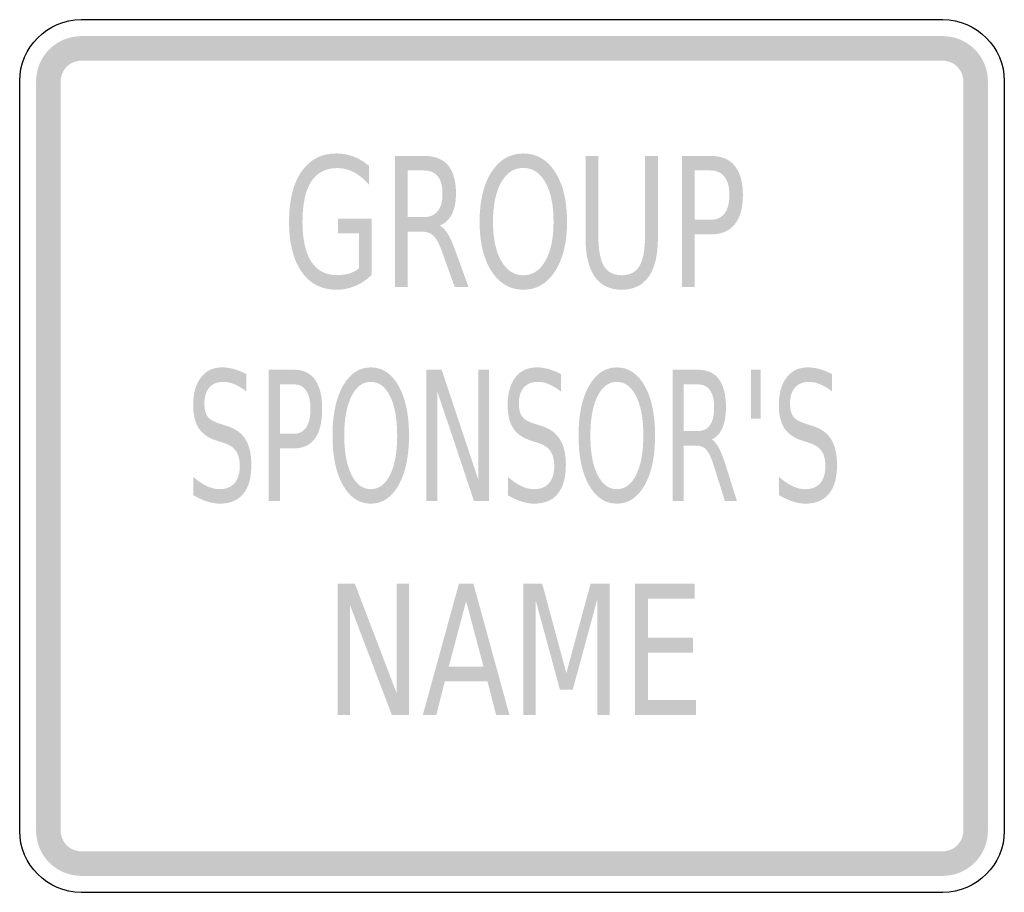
# Model space of a CAD drawing. Header units: inches. Extents: x -0.5 to 0.5, y -0.44 to 0.44.
import ezdxf

# ---------------------------------------------------------------- set-up
doc = ezdxf.new("R2010")
doc.units = ezdxf.units.IN
doc.header["$MEASUREMENT"] = 0

msp = doc.modelspace()

# ---------------------------------------------------------------- hatches: boundary and pattern name
for points in [[(-0.4375, 0.4265), (-0.4417, 0.4263), (-0.4459, 0.4257), (-0.45, 0.4247), (-0.454, 0.4234), (-0.4579, 0.4217), (-0.4616, 0.4196), (-0.4651, 0.4172), (-0.4684, 0.4145), (-0.4714, 0.4115), (-0.4741, 0.4083), (-0.4765, 0.4048), (-0.4785, 0.4011), (-0.4802, 0.3972), (-0.4816, 0.3932), (-0.4825, 0.3891), (-0.4831, 0.3849), (-0.4833, 0.3807), (-0.4583, 0.3807), (-0.4582, 0.3826), (-0.458, 0.3845), (-0.4575, 0.3864), (-0.4569, 0.3882), (-0.4561, 0.3899), (-0.4552, 0.3916), (-0.4541, 0.3932), (-0.4529, 0.3947), (-0.4515, 0.3961), (-0.45, 0.3973), (-0.4485, 0.3984), (-0.4468, 0.3993), (-0.445, 0.4001), (-0.4432, 0.4007), (-0.4413, 0.4011), (-0.4394, 0.4014), (-0.4375, 0.4015), (-0.4375, 0.4265)], [(-0.4375, 0.4015), (0.4375, 0.4015), (0.4375, 0.4265), (-0.4375, 0.4265), (-0.4375, 0.4015)], [(0.4833, 0.3807), (0.4831, 0.3849), (0.4826, 0.3891), (0.4816, 0.3932), (0.4802, 0.3972), (0.4785, 0.4011), (0.4765, 0.4048), (0.4741, 0.4083), (0.4714, 0.4115), (0.4684, 0.4145), (0.4651, 0.4172), (0.4616, 0.4196), (0.4579, 0.4217), (0.4541, 0.4234), (0.4501, 0.4247), (0.4459, 0.4257), (0.4417, 0.4263), (0.4375, 0.4265), (0.4375, 0.4015), (0.4394, 0.4014), (0.4413, 0.4011), (0.4432, 0.4007), (0.445, 0.4001), (0.4468, 0.3993), (0.4485, 0.3984), (0.4501, 0.3973), (0.4515, 0.3961), (0.4529, 0.3947), (0.4541, 0.3932), (0.4552, 0.3916), (0.4562, 0.3899), (0.4569, 0.3882), (0.4575, 0.3864), (0.458, 0.3845), (0.4583, 0.3826), (0.4583, 0.3807), (0.4833, 0.3807)], [(-0.4583, -0.3807), (-0.4583, 0.3807), (-0.4833, 0.3807), (-0.4833, -0.3807), (-0.4583, -0.3807)], [(0.4583, 0.3807), (0.4583, -0.3807), (0.4833, -0.3807), (0.4833, 0.3807), (0.4583, 0.3807)], [(-0.0869, 0.0876), (-0.0715, 0.0876), (-0.0343, -0.024), (-0.0343, 0.0876), (-0.0233, 0.0876), (-0.0233, -0.0458), (-0.0386, -0.0458), (-0.0759, 0.0658), (-0.0759, -0.0458), (-0.0869, -0.0458), (-0.0869, 0.0876)], [(0.2524, 0.0876), (0.2524, 0.038), (0.2428, 0.038), (0.2428, 0.0876), (0.2524, 0.0876)], [(-0.1771, -0.1297), (-0.1596, -0.1297), (-0.117, -0.2413), (-0.117, -0.1297), (-0.1045, -0.1297), (-0.1045, -0.2631), (-0.122, -0.2631), (-0.1645, -0.1515), (-0.1645, -0.2631), (-0.1771, -0.2631), (-0.1771, -0.1297)], [(0.0114, -0.1297), (0.0307, -0.1297), (0.0552, -0.2205), (0.0798, -0.1297), (0.0992, -0.1297), (0.0992, -0.2631), (0.0865, -0.2631), (0.0865, -0.146), (0.0617, -0.2374), (0.0487, -0.2374), (0.0239, -0.146), (0.0239, -0.2631), (0.0114, -0.2631), (0.0114, -0.1297)], [(0.125, -0.1297), (0.1856, -0.1297), (0.1856, -0.1449), (0.138, -0.1449), (0.138, -0.1844), (0.1837, -0.1844), (0.1837, -0.1996), (0.138, -0.1996), (0.138, -0.2479), (0.1868, -0.2479), (0.1868, -0.2631), (0.125, -0.2631), (0.125, -0.1297)], [(-0.4833, -0.3807), (-0.4831, -0.3849), (-0.4825, -0.3891), (-0.4816, -0.3932), (-0.4802, -0.3972), (-0.4785, -0.4011), (-0.4765, -0.4048), (-0.4741, -0.4083), (-0.4714, -0.4115), (-0.4684, -0.4145), (-0.4651, -0.4172), (-0.4616, -0.4196), (-0.4579, -0.4217), (-0.454, -0.4234), (-0.45, -0.4247), (-0.4459, -0.4257), (-0.4417, -0.4263), (-0.4375, -0.4265), (-0.4375, -0.4015), (-0.4394, -0.4014), (-0.4413, -0.4011), (-0.4432, -0.4007), (-0.445, -0.4001), (-0.4468, -0.3993), (-0.4485, -0.3984), (-0.45, -0.3973), (-0.4515, -0.3961), (-0.4529, -0.3947), (-0.4541, -0.3932), (-0.4552, -0.3916), (-0.4561, -0.3899), (-0.4569, -0.3882), (-0.4575, -0.3864), (-0.458, -0.3845), (-0.4582, -0.3826), (-0.4583, -0.3807), (-0.4833, -0.3807)], [(0.4375, -0.4265), (0.4417, -0.4263), (0.4459, -0.4257), (0.4501, -0.4247), (0.4541, -0.4234), (0.4579, -0.4217), (0.4616, -0.4196), (0.4651, -0.4172), (0.4684, -0.4145), (0.4714, -0.4115), (0.4741, -0.4083), (0.4765, -0.4048), (0.4785, -0.4011), (0.4802, -0.3972), (0.4816, -0.3932), (0.4826, -0.3891), (0.4831, -0.3849), (0.4833, -0.3807), (0.4583, -0.3807), (0.4583, -0.3826), (0.458, -0.3845), (0.4575, -0.3864), (0.4569, -0.3882), (0.4562, -0.3899), (0.4552, -0.3916), (0.4541, -0.3932), (0.4529, -0.3947), (0.4515, -0.3961), (0.4501, -0.3973), (0.4485, -0.3984), (0.4468, -0.3993), (0.445, -0.4001), (0.4432, -0.4007), (0.4413, -0.4011), (0.4394, -0.4014), (0.4375, -0.4015), (0.4375, -0.4265)], [(0.4375, -0.4015), (-0.4375, -0.4015), (-0.4375, -0.4265), (0.4375, -0.4265), (0.4375, -0.4015)]]:
    msp.add_hatch(color=7).paths.add_polyline_path(points)
h = msp.add_hatch(color=7)
edge = h.paths.add_edge_path()
edge.add_line((-0.1555, 0.1905), (-0.1555, 0.2263))
edge.add_line((-0.1555, 0.2263), (-0.1767, 0.2263))
edge.add_line((-0.1767, 0.2263), (-0.1767, 0.2412))
edge.add_line((-0.1767, 0.2412), (-0.1426, 0.2412))
edge.add_line((-0.1426, 0.2412), (-0.1426, 0.1839))
edge.add_spline(control_points=[(-0.1426, 0.1839), (-0.1476, 0.179), (-0.1531, 0.1752), (-0.1592, 0.1727), (-0.1652, 0.1702), (-0.1717, 0.1689), (-0.1785, 0.1689), (-0.1935, 0.1689), (-0.2053, 0.175), (-0.2137, 0.1872), (-0.2222, 0.1994), (-0.2264, 0.2163), (-0.2264, 0.238), (-0.2264, 0.2598), (-0.2222, 0.2768), (-0.2137, 0.289), (-0.2053, 0.3012), (-0.1935, 0.3073), (-0.1785, 0.3073), (-0.1723, 0.3073), (-0.1664, 0.3062), (-0.1607, 0.304), (-0.1551, 0.3019), (-0.1499, 0.2987), (-0.1451, 0.2946)], knot_values=[0, 0, 0, 0, 1, 1, 1, 2, 2, 2, 3, 3, 3, 4, 4, 4, 5, 5, 5, 6, 6, 6, 7, 7, 7, 8, 8, 8, 8], degree=3, periodic=0)
edge.add_line((-0.1451, 0.2946), (-0.1451, 0.2754))
edge.add_spline(control_points=[(-0.1451, 0.2754), (-0.1499, 0.281), (-0.155, 0.2853), (-0.1604, 0.2881), (-0.1658, 0.291), (-0.1715, 0.2924), (-0.1775, 0.2924), (-0.1892, 0.2924), (-0.198, 0.2879), (-0.2039, 0.2788), (-0.2098, 0.2697), (-0.2128, 0.2561), (-0.2128, 0.238), (-0.2128, 0.2201), (-0.2098, 0.2065), (-0.2039, 0.1974), (-0.198, 0.1883), (-0.1892, 0.1837), (-0.1775, 0.1837), (-0.1729, 0.1837), (-0.1687, 0.1843), (-0.1651, 0.1854), (-0.1616, 0.1865), (-0.1583, 0.1882), (-0.1555, 0.1905)], knot_values=[0, 0, 0, 0, 1, 1, 1, 2, 2, 2, 3, 3, 3, 4, 4, 4, 5, 5, 5, 6, 6, 6, 7, 7, 7, 8, 8, 8, 8], degree=3, periodic=0)
h = msp.add_hatch(color=7)
edge = h.paths.add_edge_path()
edge.add_spline(control_points=[(-0.0734, 0.234), (-0.0706, 0.2327), (-0.0679, 0.2299), (-0.0652, 0.2256), (-0.0626, 0.2213), (-0.06, 0.2154), (-0.0573, 0.2079)], knot_values=[0, 0, 0, 0, 1, 1, 1, 2, 2, 2, 2], degree=3, periodic=0)
edge.add_line((-0.0573, 0.2079), (-0.0441, 0.1715))
edge.add_line((-0.0441, 0.1715), (-0.0581, 0.1715))
edge.add_line((-0.0581, 0.1715), (-0.0704, 0.2057))
edge.add_spline(control_points=[(-0.0704, 0.2057), (-0.0735, 0.2146), (-0.0766, 0.2206), (-0.0796, 0.2235), (-0.0825, 0.2264), (-0.0866, 0.2279), (-0.0917, 0.2279)], knot_values=[0, 0, 0, 0, 1, 1, 1, 2, 2, 2, 2], degree=3, periodic=0)
edge.add_line((-0.0917, 0.2279), (-0.1059, 0.2279))
edge.add_line((-0.1059, 0.2279), (-0.1059, 0.1715))
edge.add_line((-0.1059, 0.1715), (-0.1189, 0.1715))
edge.add_line((-0.1189, 0.1715), (-0.1189, 0.3048))
edge.add_line((-0.1189, 0.3048), (-0.0896, 0.3048))
edge.add_spline(control_points=[(-0.0896, 0.3048), (-0.0786, 0.3048), (-0.0704, 0.3017), (-0.065, 0.2953), (-0.0596, 0.2889), (-0.0569, 0.2793), (-0.0569, 0.2664), (-0.0569, 0.258), (-0.0583, 0.2511), (-0.0611, 0.2455), (-0.0639, 0.24), (-0.068, 0.2362), (-0.0734, 0.234)], knot_values=[0, 0, 0, 0, 1, 1, 1, 2, 2, 2, 3, 3, 3, 4, 4, 4, 4], degree=3, periodic=0)
edge = h.paths.add_edge_path(flags=0)
edge.add_line((-0.1059, 0.29), (-0.1059, 0.2427))
edge.add_line((-0.1059, 0.2427), (-0.0896, 0.2427))
edge.add_spline(control_points=[(-0.0896, 0.2427), (-0.0833, 0.2427), (-0.0786, 0.2447), (-0.0754, 0.2487), (-0.0722, 0.2527), (-0.0706, 0.2586), (-0.0706, 0.2664), (-0.0706, 0.2742), (-0.0722, 0.2801), (-0.0754, 0.2841), (-0.0786, 0.288), (-0.0833, 0.29), (-0.0896, 0.29)], knot_values=[0, 0, 0, 0, 1, 1, 1, 2, 2, 2, 3, 3, 3, 4, 4, 4, 4], degree=3, periodic=0)
edge.add_line((-0.0896, 0.29), (-0.1059, 0.29))
h = msp.add_hatch(color=7)
edge = h.paths.add_edge_path()
edge.add_spline(control_points=[(0.0115, 0.3073), (0.025, 0.3073), (0.0357, 0.301), (0.0438, 0.2885), (0.0518, 0.2759), (0.0559, 0.2591), (0.0559, 0.238), (0.0559, 0.217), (0.0518, 0.2003), (0.0438, 0.1877), (0.0357, 0.1752), (0.025, 0.1689), (0.0115, 0.1689), (-0.002, 0.1689), (-0.0128, 0.1752), (-0.0208, 0.1877), (-0.0289, 0.2002), (-0.0329, 0.217), (-0.0329, 0.238), (-0.0329, 0.2591), (-0.0289, 0.2759), (-0.0208, 0.2885), (-0.0128, 0.301), (-0.002, 0.3073), (0.0115, 0.3073)], knot_values=[0, 0, 0, 0, 1, 1, 1, 2, 2, 2, 3, 3, 3, 4, 4, 4, 5, 5, 5, 6, 6, 6, 7, 7, 7, 8, 8, 8, 8], degree=3, periodic=0)
edge = h.paths.add_edge_path(flags=0)
edge.add_spline(control_points=[(0.0115, 0.2926), (0.0021, 0.2926), (-0.0054, 0.2877), (-0.011, 0.278), (-0.0165, 0.2682), (-0.0193, 0.2549), (-0.0193, 0.238), (-0.0193, 0.2213), (-0.0165, 0.208), (-0.011, 0.1982), (-0.0054, 0.1884), (0.0021, 0.1836), (0.0115, 0.1836), (0.0209, 0.1836), (0.0284, 0.1884), (0.0339, 0.1982), (0.0395, 0.208), (0.0422, 0.2213), (0.0422, 0.238), (0.0422, 0.2549), (0.0395, 0.2682), (0.0339, 0.278), (0.0284, 0.2877), (0.0209, 0.2926), (0.0115, 0.2926)], knot_values=[0, 0, 0, 0, 1, 1, 1, 2, 2, 2, 3, 3, 3, 4, 4, 4, 5, 5, 5, 6, 6, 6, 7, 7, 7, 8, 8, 8, 8], degree=3, periodic=0)
h = msp.add_hatch(color=7)
edge = h.paths.add_edge_path()
edge.add_line((0.0747, 0.3048), (0.0877, 0.3048))
edge.add_line((0.0877, 0.3048), (0.0877, 0.2238))
edge.add_spline(control_points=[(0.0877, 0.2238), (0.0877, 0.2096), (0.0896, 0.1993), (0.0933, 0.193), (0.0971, 0.1867), (0.1031, 0.1836), (0.1115, 0.1836), (0.1198, 0.1836), (0.1258, 0.1867), (0.1295, 0.193), (0.1332, 0.1993), (0.1351, 0.2096), (0.1351, 0.2238)], knot_values=[0, 0, 0, 0, 1, 1, 1, 2, 2, 2, 3, 3, 3, 4, 4, 4, 4], degree=3, periodic=0)
edge.add_line((0.1351, 0.2238), (0.1351, 0.3048))
edge.add_line((0.1351, 0.3048), (0.1482, 0.3048))
edge.add_line((0.1482, 0.3048), (0.1482, 0.2216))
edge.add_spline(control_points=[(0.1482, 0.2216), (0.1482, 0.2042), (0.1451, 0.1911), (0.1389, 0.1822), (0.1327, 0.1734), (0.1235, 0.1689), (0.1115, 0.1689), (0.0993, 0.1689), (0.0901, 0.1734), (0.0839, 0.1822), (0.0778, 0.1911), (0.0747, 0.2042), (0.0747, 0.2216)], knot_values=[0, 0, 0, 0, 1, 1, 1, 2, 2, 2, 3, 3, 3, 4, 4, 4, 4], degree=3, periodic=0)
edge.add_line((0.0747, 0.2216), (0.0747, 0.3048))
h = msp.add_hatch(color=7)
edge = h.paths.add_edge_path()
edge.add_line((0.1725, 0.3048), (0.2018, 0.3048))
edge.add_spline(control_points=[(0.2018, 0.3048), (0.2126, 0.3048), (0.2207, 0.3015), (0.2262, 0.2947), (0.2317, 0.288), (0.2345, 0.2781), (0.2345, 0.265), (0.2345, 0.2519), (0.2317, 0.2419), (0.2262, 0.2352), (0.2207, 0.2285), (0.2126, 0.2251), (0.2018, 0.2251)], knot_values=[0, 0, 0, 0, 1, 1, 1, 2, 2, 2, 3, 3, 3, 4, 4, 4, 4], degree=3, periodic=0)
edge.add_line((0.2018, 0.2251), (0.1855, 0.2251))
edge.add_line((0.1855, 0.2251), (0.1855, 0.1715))
edge.add_line((0.1855, 0.1715), (0.1725, 0.1715))
edge.add_line((0.1725, 0.1715), (0.1725, 0.3048))
edge = h.paths.add_edge_path(flags=0)
edge.add_line((0.1855, 0.29), (0.1855, 0.2399))
edge.add_line((0.1855, 0.2399), (0.2018, 0.2399))
edge.add_spline(control_points=[(0.2018, 0.2399), (0.2079, 0.2399), (0.2126, 0.2421), (0.2159, 0.2464), (0.2192, 0.2508), (0.2208, 0.257), (0.2208, 0.265), (0.2208, 0.273), (0.2192, 0.2792), (0.2159, 0.2835), (0.2126, 0.2878), (0.2079, 0.29), (0.2018, 0.29)], knot_values=[0, 0, 0, 0, 1, 1, 1, 2, 2, 2, 3, 3, 3, 4, 4, 4, 4], degree=3, periodic=0)
edge.add_line((0.2018, 0.29), (0.1855, 0.29))
h = msp.add_hatch(color=7)
edge = h.paths.add_edge_path()
edge.add_line((-0.2698, 0.0832), (-0.2698, 0.0656))
edge.add_spline(control_points=[(-0.2698, 0.0656), (-0.2741, 0.0689), (-0.2781, 0.0713), (-0.282, 0.0729), (-0.2858, 0.0745), (-0.2895, 0.0753), (-0.293, 0.0753), (-0.2992, 0.0753), (-0.304, 0.0734), (-0.3074, 0.0696), (-0.3107, 0.0658), (-0.3124, 0.0604), (-0.3124, 0.0533), (-0.3124, 0.0475), (-0.3113, 0.043), (-0.3091, 0.04), (-0.3068, 0.037), (-0.3026, 0.0346), (-0.2963, 0.0327)], knot_values=[0, 0, 0, 0, 1, 1, 1, 2, 2, 2, 3, 3, 3, 4, 4, 4, 5, 5, 5, 6, 6, 6, 6], degree=3, periodic=0)
edge.add_line((-0.2963, 0.0327), (-0.2895, 0.0305))
edge.add_spline(control_points=[(-0.2895, 0.0305), (-0.281, 0.0279), (-0.2748, 0.0234), (-0.2707, 0.017), (-0.2667, 0.0105), (-0.2647, 0.0018), (-0.2647, -0.009), (-0.2647, -0.0219), (-0.2674, -0.0317), (-0.2729, -0.0384), (-0.2783, -0.045), (-0.2863, -0.0484), (-0.2968, -0.0484), (-0.3008, -0.0484), (-0.3051, -0.0477), (-0.3096, -0.0462), (-0.314, -0.0448), (-0.3187, -0.0427), (-0.3235, -0.0399)], knot_values=[0, 0, 0, 0, 1, 1, 1, 2, 2, 2, 3, 3, 3, 4, 4, 4, 5, 5, 5, 6, 6, 6, 6], degree=3, periodic=0)
edge.add_line((-0.3235, -0.0399), (-0.3235, -0.0213))
edge.add_spline(control_points=[(-0.3235, -0.0213), (-0.3188, -0.0254), (-0.3143, -0.0285), (-0.3099, -0.0306), (-0.3055, -0.0327), (-0.3011, -0.0337), (-0.2968, -0.0337), (-0.2904, -0.0337), (-0.2854, -0.0317), (-0.2818, -0.0277), (-0.2783, -0.0236), (-0.2765, -0.0178), (-0.2765, -0.0103), (-0.2765, -0.0038), (-0.2778, 0.0013), (-0.2803, 0.005), (-0.2829, 0.0087), (-0.287, 0.0115), (-0.2928, 0.0133)], knot_values=[0, 0, 0, 0, 1, 1, 1, 2, 2, 2, 3, 3, 3, 4, 4, 4, 5, 5, 5, 6, 6, 6, 6], degree=3, periodic=0)
edge.add_line((-0.2928, 0.0133), (-0.2997, 0.0155))
edge.add_spline(control_points=[(-0.2997, 0.0155), (-0.3082, 0.0182), (-0.3144, 0.0224), (-0.3181, 0.0281), (-0.3219, 0.0338), (-0.3238, 0.0417), (-0.3238, 0.0519), (-0.3238, 0.0637), (-0.3212, 0.073), (-0.3159, 0.0798), (-0.3107, 0.0866), (-0.3035, 0.09), (-0.2943, 0.09), (-0.2904, 0.09), (-0.2864, 0.0894), (-0.2823, 0.0883), (-0.2782, 0.0871), (-0.274, 0.0854), (-0.2698, 0.0832)], knot_values=[0, 0, 0, 0, 1, 1, 1, 2, 2, 2, 3, 3, 3, 4, 4, 4, 5, 5, 5, 6, 6, 6, 6], degree=3, periodic=0)
h = msp.add_hatch(color=7)
edge = h.paths.add_edge_path()
edge.add_line((-0.247, 0.0876), (-0.2213, 0.0876))
edge.add_spline(control_points=[(-0.2213, 0.0876), (-0.2119, 0.0876), (-0.2048, 0.0842), (-0.2, 0.0774), (-0.1952, 0.0707), (-0.1928, 0.0608), (-0.1928, 0.0477), (-0.1928, 0.0346), (-0.1952, 0.0246), (-0.2, 0.0179), (-0.2048, 0.0112), (-0.2119, 0.0078), (-0.2213, 0.0078)], knot_values=[0, 0, 0, 0, 1, 1, 1, 2, 2, 2, 3, 3, 3, 4, 4, 4, 4], degree=3, periodic=0)
edge.add_line((-0.2213, 0.0078), (-0.2356, 0.0078))
edge.add_line((-0.2356, 0.0078), (-0.2356, -0.0458))
edge.add_line((-0.2356, -0.0458), (-0.247, -0.0458))
edge.add_line((-0.247, -0.0458), (-0.247, 0.0876))
edge = h.paths.add_edge_path(flags=0)
edge.add_line((-0.2356, 0.0727), (-0.2356, 0.0226))
edge.add_line((-0.2356, 0.0226), (-0.2213, 0.0226))
edge.add_spline(control_points=[(-0.2213, 0.0226), (-0.216, 0.0226), (-0.2119, 0.0248), (-0.209, 0.0291), (-0.2061, 0.0335), (-0.2047, 0.0397), (-0.2047, 0.0477), (-0.2047, 0.0557), (-0.2061, 0.0619), (-0.209, 0.0662), (-0.2119, 0.0706), (-0.216, 0.0727), (-0.2213, 0.0727)], knot_values=[0, 0, 0, 0, 1, 1, 1, 2, 2, 2, 3, 3, 3, 4, 4, 4, 4], degree=3, periodic=0)
edge.add_line((-0.2213, 0.0727), (-0.2356, 0.0727))
h = msp.add_hatch(color=7)
edge = h.paths.add_edge_path()
edge.add_spline(control_points=[(-0.1434, 0.09), (-0.1316, 0.09), (-0.1222, 0.0837), (-0.1152, 0.0712), (-0.1081, 0.0586), (-0.1046, 0.0418), (-0.1046, 0.0208), (-0.1046, -0.0003), (-0.1081, -0.017), (-0.1152, -0.0296), (-0.1222, -0.0421), (-0.1316, -0.0484), (-0.1434, -0.0484), (-0.1552, -0.0484), (-0.1647, -0.0421), (-0.1717, -0.0296), (-0.1788, -0.0171), (-0.1823, -0.0003), (-0.1823, 0.0208), (-0.1823, 0.0418), (-0.1788, 0.0586), (-0.1717, 0.0712), (-0.1647, 0.0837), (-0.1552, 0.09), (-0.1434, 0.09)], knot_values=[0, 0, 0, 0, 1, 1, 1, 2, 2, 2, 3, 3, 3, 4, 4, 4, 5, 5, 5, 6, 6, 6, 7, 7, 7, 8, 8, 8, 8], degree=3, periodic=0)
edge = h.paths.add_edge_path(flags=0)
edge.add_spline(control_points=[(-0.1434, 0.0753), (-0.1517, 0.0753), (-0.1582, 0.0704), (-0.1631, 0.0607), (-0.1679, 0.0509), (-0.1704, 0.0376), (-0.1704, 0.0208), (-0.1704, 0.004), (-0.1679, -0.0093), (-0.1631, -0.0191), (-0.1582, -0.0288), (-0.1517, -0.0337), (-0.1434, -0.0337), (-0.1352, -0.0337), (-0.1286, -0.0288), (-0.1238, -0.0191), (-0.119, -0.0093), (-0.1166, 0.004), (-0.1166, 0.0208), (-0.1166, 0.0376), (-0.119, 0.0509), (-0.1238, 0.0607), (-0.1286, 0.0704), (-0.1352, 0.0753), (-0.1434, 0.0753)], knot_values=[0, 0, 0, 0, 1, 1, 1, 2, 2, 2, 3, 3, 3, 4, 4, 4, 5, 5, 5, 6, 6, 6, 7, 7, 7, 8, 8, 8, 8], degree=3, periodic=0)
h = msp.add_hatch(color=7)
edge = h.paths.add_edge_path()
edge.add_line((0.0496, 0.0832), (0.0496, 0.0656))
edge.add_spline(control_points=[(0.0496, 0.0656), (0.0453, 0.0689), (0.0413, 0.0713), (0.0374, 0.0729), (0.0336, 0.0745), (0.0299, 0.0753), (0.0264, 0.0753), (0.0201, 0.0753), (0.0154, 0.0734), (0.012, 0.0696), (0.0087, 0.0658), (0.007, 0.0604), (0.007, 0.0533), (0.007, 0.0475), (0.0081, 0.043), (0.0103, 0.04), (0.0126, 0.037), (0.0168, 0.0346), (0.023, 0.0327)], knot_values=[0, 0, 0, 0, 1, 1, 1, 2, 2, 2, 3, 3, 3, 4, 4, 4, 5, 5, 5, 6, 6, 6, 6], degree=3, periodic=0)
edge.add_line((0.023, 0.0327), (0.0299, 0.0305))
edge.add_spline(control_points=[(0.0299, 0.0305), (0.0384, 0.0279), (0.0446, 0.0234), (0.0486, 0.017), (0.0527, 0.0105), (0.0547, 0.0018), (0.0547, -0.009), (0.0547, -0.0219), (0.052, -0.0317), (0.0465, -0.0384), (0.0411, -0.045), (0.0331, -0.0484), (0.0225, -0.0484), (0.0185, -0.0484), (0.0143, -0.0477), (0.0098, -0.0462), (0.0053, -0.0448), (0.0007, -0.0427), (-0.0041, -0.0399)], knot_values=[0, 0, 0, 0, 1, 1, 1, 2, 2, 2, 3, 3, 3, 4, 4, 4, 5, 5, 5, 6, 6, 6, 6], degree=3, periodic=0)
edge.add_line((-0.0041, -0.0399), (-0.0041, -0.0213))
edge.add_spline(control_points=[(-0.0041, -0.0213), (0.0005, -0.0254), (0.0051, -0.0285), (0.0095, -0.0306), (0.0139, -0.0327), (0.0182, -0.0337), (0.0225, -0.0337), (0.029, -0.0337), (0.034, -0.0317), (0.0375, -0.0277), (0.0411, -0.0236), (0.0429, -0.0178), (0.0429, -0.0103), (0.0429, -0.0038), (0.0416, 0.0013), (0.039, 0.005), (0.0365, 0.0087), (0.0323, 0.0115), (0.0265, 0.0133)], knot_values=[0, 0, 0, 0, 1, 1, 1, 2, 2, 2, 3, 3, 3, 4, 4, 4, 5, 5, 5, 6, 6, 6, 6], degree=3, periodic=0)
edge.add_line((0.0265, 0.0133), (0.0197, 0.0155))
edge.add_spline(control_points=[(0.0197, 0.0155), (0.0112, 0.0182), (0.005, 0.0224), (0.0013, 0.0281), (-0.0025, 0.0338), (-0.0044, 0.0417), (-0.0044, 0.0519), (-0.0044, 0.0637), (-0.0018, 0.073), (0.0034, 0.0798), (0.0087, 0.0866), (0.0159, 0.09), (0.025, 0.09), (0.029, 0.09), (0.033, 0.0894), (0.0371, 0.0883), (0.0412, 0.0871), (0.0454, 0.0854), (0.0496, 0.0832)], knot_values=[0, 0, 0, 0, 1, 1, 1, 2, 2, 2, 3, 3, 3, 4, 4, 4, 5, 5, 5, 6, 6, 6, 6], degree=3, periodic=0)
h = msp.add_hatch(color=7)
edge = h.paths.add_edge_path()
edge.add_spline(control_points=[(0.1065, 0.09), (0.1183, 0.09), (0.1277, 0.0837), (0.1348, 0.0712), (0.1418, 0.0586), (0.1453, 0.0418), (0.1453, 0.0208), (0.1453, -0.0003), (0.1418, -0.017), (0.1348, -0.0296), (0.1277, -0.0421), (0.1183, -0.0484), (0.1065, -0.0484), (0.0947, -0.0484), (0.0853, -0.0421), (0.0782, -0.0296), (0.0711, -0.0171), (0.0676, -0.0003), (0.0676, 0.0208), (0.0676, 0.0418), (0.0711, 0.0586), (0.0782, 0.0712), (0.0853, 0.0837), (0.0947, 0.09), (0.1065, 0.09)], knot_values=[0, 0, 0, 0, 1, 1, 1, 2, 2, 2, 3, 3, 3, 4, 4, 4, 5, 5, 5, 6, 6, 6, 7, 7, 7, 8, 8, 8, 8], degree=3, periodic=0)
edge = h.paths.add_edge_path(flags=0)
edge.add_spline(control_points=[(0.1065, 0.0753), (0.0982, 0.0753), (0.0917, 0.0704), (0.0868, 0.0607), (0.082, 0.0509), (0.0796, 0.0376), (0.0796, 0.0208), (0.0796, 0.004), (0.082, -0.0093), (0.0868, -0.0191), (0.0917, -0.0288), (0.0982, -0.0337), (0.1065, -0.0337), (0.1148, -0.0337), (0.1213, -0.0288), (0.1261, -0.0191), (0.131, -0.0093), (0.1334, 0.004), (0.1334, 0.0208), (0.1334, 0.0376), (0.131, 0.0509), (0.1261, 0.0607), (0.1213, 0.0704), (0.1148, 0.0753), (0.1065, 0.0753)], knot_values=[0, 0, 0, 0, 1, 1, 1, 2, 2, 2, 3, 3, 3, 4, 4, 4, 5, 5, 5, 6, 6, 6, 7, 7, 7, 8, 8, 8, 8], degree=3, periodic=0)
h = msp.add_hatch(color=7)
edge = h.paths.add_edge_path()
edge.add_spline(control_points=[(0.2029, 0.0167), (0.2054, 0.0154), (0.2077, 0.0126), (0.21, 0.0083), (0.2123, 0.0041), (0.2146, -0.0018), (0.217, -0.0093)], knot_values=[0, 0, 0, 0, 1, 1, 1, 2, 2, 2, 2], degree=3, periodic=0)
edge.add_line((0.217, -0.0093), (0.2285, -0.0458))
edge.add_line((0.2285, -0.0458), (0.2163, -0.0458))
edge.add_line((0.2163, -0.0458), (0.2055, -0.0116))
edge.add_spline(control_points=[(0.2055, -0.0116), (0.2028, -0.0026), (0.2001, 0.0033), (0.1975, 0.0062), (0.1949, 0.0091), (0.1913, 0.0106), (0.1868, 0.0106)], knot_values=[0, 0, 0, 0, 1, 1, 1, 2, 2, 2, 2], degree=3, periodic=0)
edge.add_line((0.1868, 0.0106), (0.1745, 0.0106))
edge.add_line((0.1745, 0.0106), (0.1745, -0.0458))
edge.add_line((0.1745, -0.0458), (0.1631, -0.0458))
edge.add_line((0.1631, -0.0458), (0.1631, 0.0876))
edge.add_line((0.1631, 0.0876), (0.1887, 0.0876))
edge.add_spline(control_points=[(0.1887, 0.0876), (0.1983, 0.0876), (0.2055, 0.0844), (0.2102, 0.078), (0.2149, 0.0716), (0.2173, 0.062), (0.2173, 0.0492), (0.2173, 0.0408), (0.2161, 0.0338), (0.2136, 0.0283), (0.2112, 0.0227), (0.2076, 0.0189), (0.2029, 0.0167)], knot_values=[0, 0, 0, 0, 1, 1, 1, 2, 2, 2, 3, 3, 3, 4, 4, 4, 4], degree=3, periodic=0)
edge = h.paths.add_edge_path(flags=0)
edge.add_line((0.1745, 0.0727), (0.1745, 0.0254))
edge.add_line((0.1745, 0.0254), (0.1887, 0.0254))
edge.add_spline(control_points=[(0.1887, 0.0254), (0.1942, 0.0254), (0.1984, 0.0274), (0.2011, 0.0314), (0.2039, 0.0354), (0.2053, 0.0414), (0.2053, 0.0492), (0.2053, 0.057), (0.2039, 0.0628), (0.2011, 0.0668), (0.1984, 0.0707), (0.1942, 0.0727), (0.1887, 0.0727)], knot_values=[0, 0, 0, 0, 1, 1, 1, 2, 2, 2, 3, 3, 3, 4, 4, 4, 4], degree=3, periodic=0)
edge.add_line((0.1887, 0.0727), (0.1745, 0.0727))
h = msp.add_hatch(color=7)
edge = h.paths.add_edge_path()
edge.add_line((0.325, 0.0832), (0.325, 0.0656))
edge.add_spline(control_points=[(0.325, 0.0656), (0.3208, 0.0689), (0.3167, 0.0713), (0.3129, 0.0729), (0.309, 0.0745), (0.3053, 0.0753), (0.3018, 0.0753), (0.2956, 0.0753), (0.2908, 0.0734), (0.2874, 0.0696), (0.2841, 0.0658), (0.2824, 0.0604), (0.2824, 0.0533), (0.2824, 0.0475), (0.2835, 0.043), (0.2858, 0.04), (0.288, 0.037), (0.2922, 0.0346), (0.2985, 0.0327)], knot_values=[0, 0, 0, 0, 1, 1, 1, 2, 2, 2, 3, 3, 3, 4, 4, 4, 5, 5, 5, 6, 6, 6, 6], degree=3, periodic=0)
edge.add_line((0.2985, 0.0327), (0.3053, 0.0305))
edge.add_spline(control_points=[(0.3053, 0.0305), (0.3138, 0.0279), (0.3201, 0.0234), (0.3241, 0.017), (0.3281, 0.0105), (0.3301, 0.0018), (0.3301, -0.009), (0.3301, -0.0219), (0.3274, -0.0317), (0.322, -0.0384), (0.3165, -0.045), (0.3085, -0.0484), (0.298, -0.0484), (0.294, -0.0484), (0.2897, -0.0477), (0.2853, -0.0462), (0.2808, -0.0448), (0.2761, -0.0427), (0.2713, -0.0399)], knot_values=[0, 0, 0, 0, 1, 1, 1, 2, 2, 2, 3, 3, 3, 4, 4, 4, 5, 5, 5, 6, 6, 6, 6], degree=3, periodic=0)
edge.add_line((0.2713, -0.0399), (0.2713, -0.0213))
edge.add_spline(control_points=[(0.2713, -0.0213), (0.276, -0.0254), (0.2805, -0.0285), (0.2849, -0.0306), (0.2893, -0.0327), (0.2937, -0.0337), (0.298, -0.0337), (0.3044, -0.0337), (0.3094, -0.0317), (0.313, -0.0277), (0.3165, -0.0236), (0.3183, -0.0178), (0.3183, -0.0103), (0.3183, -0.0038), (0.317, 0.0013), (0.3145, 0.005), (0.3119, 0.0087), (0.3078, 0.0115), (0.302, 0.0133)], knot_values=[0, 0, 0, 0, 1, 1, 1, 2, 2, 2, 3, 3, 3, 4, 4, 4, 5, 5, 5, 6, 6, 6, 6], degree=3, periodic=0)
edge.add_line((0.302, 0.0133), (0.2951, 0.0155))
edge.add_spline(control_points=[(0.2951, 0.0155), (0.2866, 0.0182), (0.2805, 0.0224), (0.2767, 0.0281), (0.2729, 0.0338), (0.271, 0.0417), (0.271, 0.0519), (0.271, 0.0637), (0.2737, 0.073), (0.2789, 0.0798), (0.2841, 0.0866), (0.2913, 0.09), (0.3005, 0.09), (0.3044, 0.09), (0.3085, 0.0894), (0.3125, 0.0883), (0.3166, 0.0871), (0.3208, 0.0854), (0.325, 0.0832)], knot_values=[0, 0, 0, 0, 1, 1, 1, 2, 2, 2, 3, 3, 3, 4, 4, 4, 5, 5, 5, 6, 6, 6, 6], degree=3, periodic=0)
h = msp.add_hatch(color=7)
h.paths.add_polyline_path([(-0.0539, -0.1297), (-0.0392, -0.1297), (-0.0026, -0.2631), (-0.0161, -0.2631), (-0.0249, -0.2289), (-0.0682, -0.2289), (-0.0769, -0.2631), (-0.0906, -0.2631), (-0.0539, -0.1297)])
h.paths.add_polyline_path([(-0.0466, -0.1475), (-0.0642, -0.2139), (-0.0289, -0.2139), (-0.0466, -0.1475)], flags=0)

# ---------------------------------------------------------------- linework, layer by layer
at = {"color": 7}
for points in [[(-0.4375, 0.4432), (0.4375, 0.4432)], [(-0.5, -0.3807), (-0.5, 0.3807)], [(0.5, 0.3807), (0.5, -0.3807)], [(0.4375, -0.4432), (-0.4375, -0.4432)]]:
    msp.add_lwpolyline(points, dxfattribs=at)
for points in [[(-0.5, 0.3807), (-0.5, 0.4152), (-0.472, 0.4432), (-0.4375, 0.4432)], [(0.4375, 0.4432), (0.472, 0.4432), (0.5, 0.4152), (0.5, 0.3807)], [(-0.4375, -0.4432), (-0.472, -0.4432), (-0.5, -0.4152), (-0.5, -0.3807)], [(0.5, -0.3807), (0.5, -0.4152), (0.472, -0.4432), (0.4375, -0.4432)]]:
    msp.add_open_spline(points, degree=3, dxfattribs=at)

doc.saveas('drawing.dxf')
